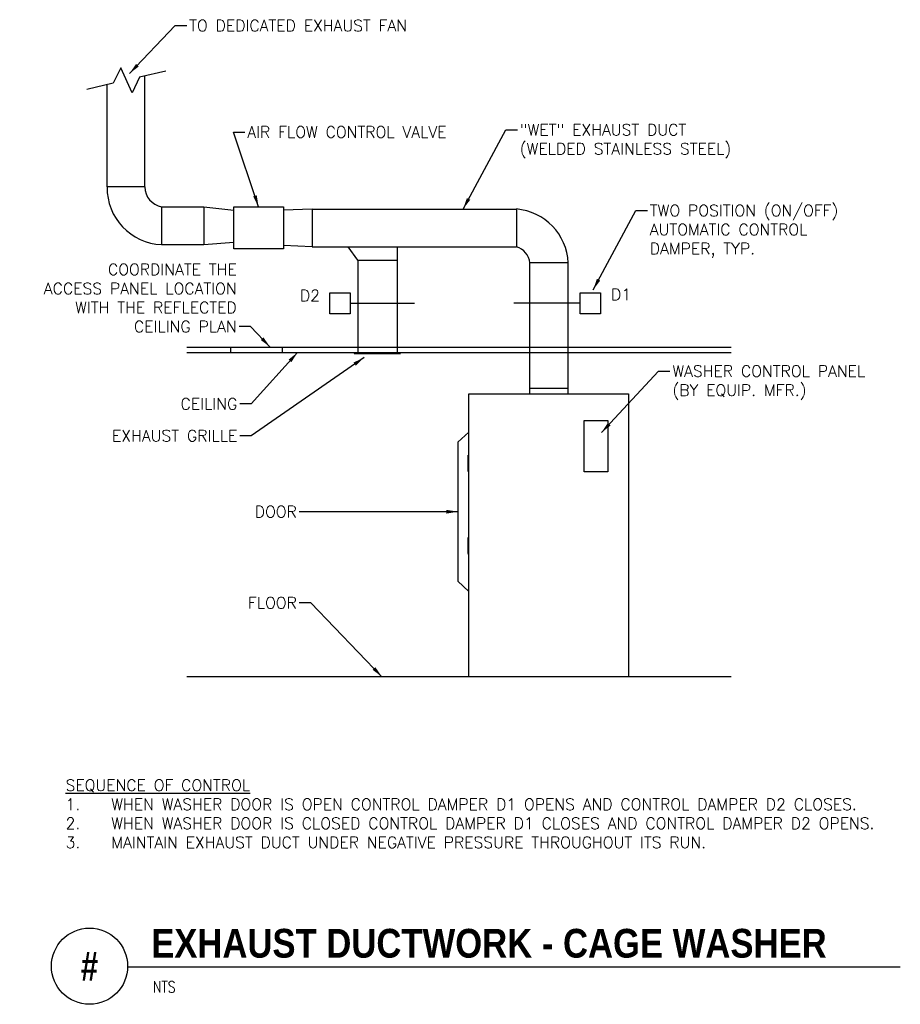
# Model space of a CAD drawing. Header units: inches. Extents: x 0.24 to 7.46, y 0.19 to 8.27.
import ezdxf
from ezdxf.enums import TextEntityAlignment as Align

# ---------------------------------------------------------------- set-up
doc = ezdxf.new("R2010")
doc.units = ezdxf.units.IN
doc.header["$MEASUREMENT"] = 0
for name, color, linetype in [('M-DETL-HEVY', 5, 'Continuous'), ('M-DETL-MEDM', 4, 'Continuous'), ('M-DETL-TEXT', 2, 'Continuous'), ('M-DETL-THIN', 2, 'Continuous'), ('M-DETL-XTHN', 1, 'Continuous')]:
    doc.layers.add(name, color=color, linetype=linetype)
doc.styles.add('BOLD', font='bold.shx', dxfattribs={"width": 0.9})
doc.styles.add('Romans', font='romans.shx')
doc.dimstyles.new('VA-Dims', dxfattribs={"dimtxt": 0.09375, "dimasz": 0.09375, "dimexe": 0.09375, "dimexo": 0.03125, "dimgap": 0.02, "dimtad": 1, "dimdec": 5, "dimzin": 0, "dimdsep": 46, "dimlunit": 4, "dimtxsty": 'Romans', "dimblk": 'ARCHTICK', "dimcen": 0.09375, "dimclrd": 256, "dimclre": 256, "dimclrt": 256, "dimadec": 0, "dimazin": 0, "dimtfac": 1, "dimtdec": 5, "dimtofl": 0, "dimtmove": 0, "dimatfit": 3, "dimfxl": 1, "dimfrac": 2, "dimtolj": 1, "dimtzin": 0, "dimlwd": -1, "dimlwe": -1, "dimarcsym": 0})

# ---------------------------------------------------------------- blocks, each defined once
blk = doc.blocks.new('_ArchTick')
at = {"color": 0, "linetype": 'ByBlock', "const_width": 0.15}
blk.add_lwpolyline([(-0.5, -0.5), (0.5, 0.5)], dxfattribs=at)

msp = doc.modelspace()

# ---------------------------------------------------------------- linework, layer by layer
at = {"layer": 'M-DETL-HEVY', "linetype": 'Continuous'}
for p, q in [((1.2629, 6.8937), (1.2629, 7.8037)), ((0.9535, 6.893), (0.9535, 7.7323)), ((1.2628, 6.893), (0.9535, 6.893)), ((1.4006, 6.7315), (1.7466, 6.7315)), ((1.4006, 6.7315), (1.4006, 6.4203)), ((1.7466, 6.7315), (1.9927, 6.703)), ((1.7466, 6.7315), (1.7466, 6.4203)), ((2.6356, 6.7124), (2.4001, 6.7016)), ((2.6356, 6.7124), (4.3125, 6.7124)), ((2.6356, 6.7124), (2.6356, 6.403)), ((4.3125, 6.7124), (4.3125, 6.403)), ((1.4006, 6.4203), (1.7466, 6.4203)), ((1.7466, 6.4203), (1.9927, 6.4391)), ((2.6356, 6.403), (2.4001, 6.4138)), ((2.6356, 6.403), (4.3125, 6.403)), ((3.0117, 6.2939), (2.932, 6.403)), ((3.333, 6.403), (3.333, 5.5364)), ((3.0117, 6.2939), (3.0117, 5.5364)), ((3.0117, 6.2939), (3.333, 6.2939)), ((4.4235, 5.1959), (4.4235, 6.271)), ((4.7381, 6.271), (4.4235, 6.271)), ((4.7381, 5.1959), (4.7381, 6.271)), ((4.7381, 5.2385), (4.4235, 5.2385))]:
    msp.add_line(p, q, dxfattribs=at)
msp.add_lwpolyline([(4.8684, 4.9776), (5.0627, 4.9776), (5.0627, 4.5559), (4.8684, 4.5559)], close=True, dxfattribs=at)
for centre, radius, start, end in [((1.4183, 6.8849), 0.4649, 178.99964, 267.80731), ((1.4281, 6.8946), 0.1654, 180.54353, 260.39896), ((4.2717, 6.2472), 0.4671, 2.92463, 84.9898), ((4.2694, 6.254), 0.155, 6.29081, 73.87242)]:
    msp.add_arc(centre, radius, start, end, dxfattribs=at)
at = {"layer": 'M-DETL-MEDM', "linetype": 'Continuous'}
for p, q in [((1.9927, 6.7311), (2.4001, 6.7311)), ((1.9927, 6.3843), (1.9927, 6.7311)), ((2.4001, 6.7311), (2.4001, 6.3843)), ((2.4001, 6.3843), (1.9927, 6.3843)), ((2.948, 5.9394), (3.476, 5.9394)), ((4.8356, 5.9394), (4.2901, 5.9394)), ((2.981, 5.5277), (3.0117, 5.5364)), ((2.981, 5.5277), (3.36, 5.5277)), ((3.36, 5.5277), (3.333, 5.5364)), ((3.9225, 2.8749), (3.9225, 5.1959)), ((3.9225, 5.1959), (5.233, 5.1959)), ((5.233, 5.1959), (5.233, 2.8749)), ((3.8318, 4.7991), (3.9225, 4.8823)), ((3.8318, 4.7991), (3.8318, 3.6587)), ((3.9151, 4.6914), (3.9225, 4.6963)), ((3.9151, 4.6914), (3.9151, 4.5627)), ((3.9151, 4.5627), (3.9225, 4.5578)), ((3.9151, 4.0137), (3.9225, 4.0186)), ((3.9151, 4.0137), (3.9151, 3.885)), ((3.9151, 3.885), (3.9225, 3.8801)), ((3.8318, 3.6587), (3.9225, 3.5755))]:
    msp.add_line(p, q, dxfattribs=at)
at = {"layer": 'M-DETL-MEDM'}
for p, q in [((1.9682, 5.5364), (1.9682, 5.5787)), ((1.9682, 5.5787), (2.3918, 5.5787)), ((2.3918, 5.5364), (2.3918, 5.5787)), ((1.9682, 5.5364), (2.3918, 5.5364))]:
    msp.add_line(p, q, dxfattribs=at)
for points in [[(2.7812, 6.0242), (2.948, 6.0242), (2.948, 5.8514), (2.7812, 5.8514)], [(4.836, 6.0242), (5.0029, 6.0242), (5.0029, 5.8514), (4.836, 5.8514)]]:
    msp.add_lwpolyline(points, close=True, dxfattribs=at)
at = {"layer": 'M-DETL-TEXT'}
msp.add_line((1.1215, 0.4951), (7.4633, 0.4951), dxfattribs=at)
msp.add_circle((0.809, 0.5), 0.3125, dxfattribs=at)
at = {"layer": 'M-DETL-THIN', "linetype": 'Continuous'}
for p, q in [((1.6068, 5.5787), (1.9682, 5.5787)), ((2.3918, 5.5787), (6.0752, 5.5787)), ((1.6068, 5.5364), (1.9682, 5.5364)), ((2.3918, 5.5364), (6.0752, 5.5364)), ((6.0752, 2.8749), (1.6068, 2.8749))]:
    msp.add_line(p, q, dxfattribs=at)
at = {"layer": 'M-DETL-XTHN'}
msp.add_lwpolyline([(1.4358, 7.8436), (1.2195, 7.7937), (1.1577, 7.6667), (1.0648, 7.8693), (1.0026, 7.7436), (0.7864, 7.6937)], dxfattribs=at)
msp.add_lwpolyline([(3.1633, 4.6732, 0, 0, 0), (3.1633, 4.9311, 0, 0, 0), (3.2571, 4.9779, 0, 0, 0), (3.0696, 5.0717, 0, 0, 0), (3.1633, 5.1186, 0, 0, 0), (3.1633, 5.3295, 0.0313, 0, 0), (3.1633, 5.4233, 0, 0, 0)], format="xyseb", dxfattribs=at)

# ---------------------------------------------------------------- texts
at = {"layer": 'M-DETL-TEXT', "style": 'BOLD', "width": 0.8}
msp.add_text('#', height=0.2362, dxfattribs=at).set_placement((0.809, 0.5), align=Align.MIDDLE)
at = {"layer": 'M-DETL-TEXT', "style": 'Romans', "width": 0.8}
msp.add_text('NTS', height=0.09375, dxfattribs=at).set_placement((1.329, 0.2834))
at = {"layer": 'M-DETL-TEXT', "char_height": 0.09375, "style": 'Romans'}
for s, insert, attachment_point in [('TO DEDICATED EXHAUST FAN', (1.6268, 8.2639), 1), ('AIR FLOW CONTROL VALVE', (2.1036, 7.3907), 1), ('"WET" EXHAUST DUCT\\P(WELDED STAINLESS STEEL)', (4.3402, 7.4095), 1), ('TWO POSITION (ON/OFF)\\PAUTOMATIC CONTROL\\PDAMPER, TYP.', (5.4074, 6.7469), 1), ('COORDINATE THE \\PACCESS PANEL LOCATION\\P WITH THE REFLECTED \\PCEILING PLAN', (2.017, 5.7007), 9), ('WASHER CONTROL PANEL\\P(BY EQUIP. MFR.)', (5.5927, 5.4292), 1), ('CEILING', (2.0221, 5.0669), 9), ('EXHAUST GRILLE', (2.0221, 4.8053), 9), ('DOOR', (2.5108, 4.1821), 9), ('FLOOR', (2.5108, 3.4344), 9)]:
    msp.add_mtext(s, dxfattribs=dict(at, insert=insert, attachment_point=attachment_point))
at = {"layer": 'M-DETL-TEXT'}
for s, insert, char_height, width, attachment_point, style in [('D2', (2.5353, 6.0489), 0.09375, 0.151786, 1, 'Romans'), ('D1', (5.0891, 6.0582), 0.09375, 0.125, 1, 'Romans'), ('{\\LSEQUENCE OF CONTROL} \\P\\pi-0.28125,l0.28125;1.^IWHEN WASHER DOOR IS OPEN CONTROL DAMPER D1 OPENS AND CONTROL DAMPER D2 CLOSES.  \\P2.^IWHEN WASHER DOOR IS CLOSED CONTROL DAMPER D1 CLOSES AND CONTROL DAMPER D2 OPENS.\\P3.^IMAINTAIN EXHAUST DUCT UNDER NEGATIVE PRESSURE THROUGHOUT ITS RUN.  ', (0.6125, 1.7503), 0.09375, 7.029918, 4, 'Romans'), ('EXHAUST DUCTWORK - CAGE WASHER', (1.3151, 0.8064), 0.23622, 6.073372, 1, 'BOLD')]:
    msp.add_mtext(s, dxfattribs=dict(at, insert=insert, char_height=char_height, width=width, attachment_point=attachment_point, style=style))

# ---------------------------------------------------------------- leaders
at = {"layer": 'M-DETL-TEXT', "annotation_type": 0, "has_hookline": 1}
for points, hookline_direction, text_width in [([(1.1376, 7.8246), (1.5131, 8.217), (1.6068, 8.217)], 0, 2.0313), ([(3.8751, 6.7124), (4.2264, 7.3626), (4.3202, 7.3626)], 0, 1.9375), ([(2.1964, 6.7311), (1.9899, 7.3439), (2.0836, 7.3439)], 0, 1.8705), ([(4.9423, 6.0499), (5.2936, 6.7001), (5.3874, 6.7001)], 0, 1.7411), ([(2.2905, 5.5802), (2.1308, 5.7475), (2.037, 5.7475)], 1, 1.7812), ([(3.0623, 5.4935), (2.1359, 4.8522), (2.0421, 4.8522)], 1, 1.1384), ([(2.5171, 5.5364), (2.1359, 5.1138), (2.0421, 5.1138)], 1, 0.4911), ([(5.0103, 4.8779), (5.4789, 5.3823), (5.5727, 5.3823)], 0, 1.7902), ([(3.8318, 4.2289), (2.5308, 4.2289)], 1, 0.3527), ([(3.209, 2.8749), (2.6245, 3.4813), (2.5308, 3.4813)], 1, 0.4152)]:
    msp.add_leader(points, dimstyle='VA-Dims', override={"dimgap": 0.02, "dimtad": 0}, dxfattribs=dict(at, hookline_direction=hookline_direction, text_width=text_width))

doc.saveas('drawing.dxf')
